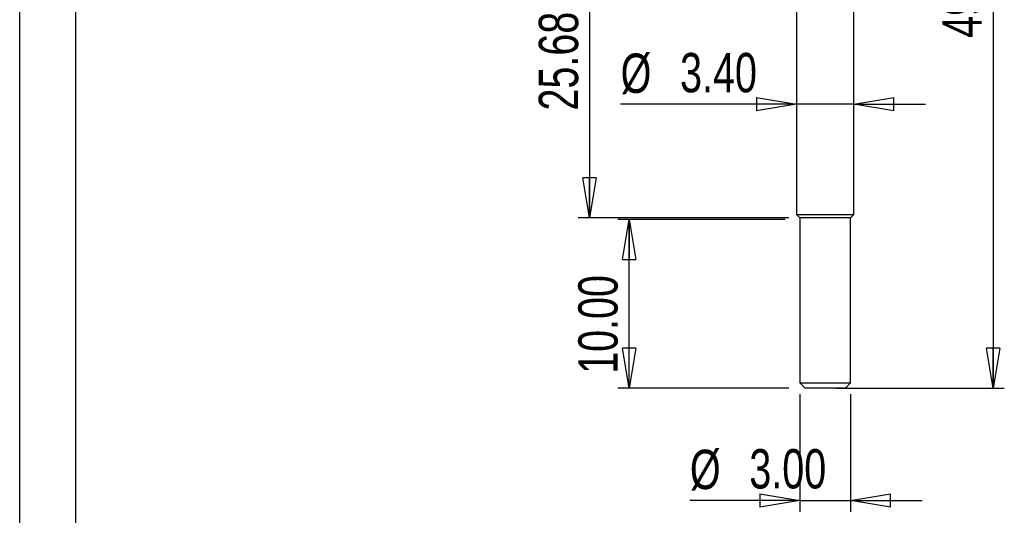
# Model space of a CAD drawing. Header units: millimetres. Extents: x 0 to 297, y 0 to 210.
# Tile 2 of 60: x 0 to 87, y 70 to 114. Entities that reach past the tile are written whole.
import ezdxf

# ---------------------------------------------------------------- set-up
doc = ezdxf.new("R2010")
doc.units = ezdxf.units.MM
doc.layers.add('图层0', color=7, linetype='Continuous', lineweight=25)
doc.styles.add('SLDTEXTSTYLE1', font='TXT', dxfattribs={"width": 0.75})
doc.dimstyles.new('SLDDIMSTYLE0', dxfattribs={"dimtxt": 3.5, "dimasz": 3.556, "dimexe": 0, "dimexo": 0.0625, "dimgap": 0.875, "dimtad": 1, "dimlfac": 0.666667, "dimrnd": 1e-09, "dimzin": 4, "dimdsep": 46, "dimtxsty": 'SLDTEXTSTYLE1', "dimblk1": 'CLOSED', "dimblk2": 'CLOSED', "dimsah": 1, "dimcen": 0.09, "dimadec": 0, "dimazin": 1, "dimtfac": 1, "dimtofl": 0, "dimtmove": 0, "dimatfit": 3, "dimldrblk": 'CLOSED', "dimfxl": 0, "dimfrac": 2, "dimtolj": 1, "dimtzin": 12, "dimarcsym": 0})
doc.dimstyles.new('SLDDIMSTYLE1', dxfattribs={"dimtxt": 3.5, "dimasz": 3.556, "dimexe": 0, "dimexo": 0.0625, "dimgap": 0.875, "dimtad": 1, "dimlfac": 0.666667, "dimrnd": 1e-09, "dimzin": 4, "dimdsep": 46, "dimtxsty": 'SLDTEXTSTYLE1', "dimblk1": 'CLOSED', "dimblk2": 'CLOSED', "dimsah": 1, "dimcen": 0.09, "dimadec": 0, "dimazin": 1, "dimtfac": 1, "dimtmove": 0, "dimatfit": 0, "dimldrblk": 'CLOSED', "dimfxl": 0, "dimfrac": 2, "dimtolj": 1, "dimtzin": 12, "dimarcsym": 0})
doc.dimstyles.new('SLDDIMSTYLE2', dxfattribs={"dimtxt": 3.5, "dimasz": 3.556, "dimexe": 0, "dimexo": 0.0625, "dimgap": 0.875, "dimtad": 1, "dimlfac": 0.666667, "dimrnd": 1e-09, "dimzin": 12, "dimdsep": 46, "dimtxsty": 'SLDTEXTSTYLE1', "dimblk1": 'CLOSED', "dimblk2": 'CLOSED', "dimsah": 1, "dimcen": 0.09, "dimadec": 0, "dimazin": 3, "dimtfac": 1, "dimtofl": 0, "dimtmove": 0, "dimatfit": 3, "dimldrblk": 'CLOSED', "dimfxl": 0, "dimfrac": 2, "dimtolj": 1, "dimtzin": 12, "dimarcsym": 0})

# ---------------------------------------------------------------- blocks, each defined once
blk = doc.blocks.new('_Closed')
at = {"color": 0, "linetype": 'ByBlock', "lineweight": -2}
for p, q in [((-1, 0.166667), (0, 0)), ((-1, 0.166667), (-1, -0.166667)), ((0, 0), (-1, -0.166667)), ((0, 0), (-1, 0))]:
    blk.add_line(p, q, dxfattribs=at)
blk = doc.blocks.new('_D')
at = {"layer": '图层0'}
for p, q in [((68.039, 96.65), (53.151, 96.65)), ((54.151, 81.65), (54.151, 96.65)), ((68.339, 81.65), (53.151, 81.65))]:
    blk.add_line(p, q, dxfattribs=at)
at = {"layer": '图层0', "xscale": 3.556, "yscale": 3.556}
for p, rotation in [((54.151, 96.65, 0.15), 90.0000000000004), ((54.151, 81.65, 0.15), 270.0000000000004)]:
    blk.add_blockref('_Closed', p, dxfattribs=dict(at, rotation=rotation))
at = {"layer": '图层0', "insert": (49.639, 82.914), "char_height": 3.5, "attachment_point": 1, "rotation": 90, "style": 'SLDTEXTSTYLE1'}
blk.add_mtext('10.00', dxfattribs=at)
blk = doc.blocks.new('_D_1')
at = {"layer": '图层0'}
for p, q in [((72.589, 155.6), (87.498, 155.6)), ((86.498, 155.6), (86.498, 81.65)), ((72.589, 81.65), (87.498, 81.65))]:
    blk.add_line(p, q, dxfattribs=at)
at = {"layer": '图层0', "xscale": 3.556, "yscale": 3.556}
for p, rotation in [((86.498, 155.6, 0.15), 90.0000000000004), ((86.498, 81.65, 0.15), 270.0000000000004)]:
    blk.add_blockref('_Closed', p, dxfattribs=dict(at, rotation=rotation))
at = {"layer": '图层0', "insert": (81.987, 112.806), "char_height": 3.5, "attachment_point": 1, "rotation": 90, "style": 'SLDTEXTSTYLE1'}
blk.add_mtext('49.30', dxfattribs=at)
blk = doc.blocks.new('_D_3')
at = {"layer": '图层0'}
for p, q in [((69.339, 81.1), (69.339, 70.65)), ((73.839, 81.1), (73.839, 70.65)), ((69.339, 71.65), (59.56, 71.65)), ((69.339, 71.65), (73.839, 71.65)), ((73.839, 71.65), (80.189, 71.65))]:
    blk.add_line(p, q, dxfattribs=at)
at = {"layer": '图层0', "xscale": 3.556, "yscale": 3.556}
blk.add_blockref('_Closed', (69.339, 71.65), dxfattribs=at)
at = {"layer": '图层0', "xscale": 3.556, "yscale": 3.556, "rotation": 180.0000000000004}
blk.add_blockref('_Closed', (73.839, 71.65), dxfattribs=at)
at = {"layer": '图层0', "char_height": 3.5, "attachment_point": 1, "style": 'SLDTEXTSTYLE1'}
for s, insert in [('%%c', (59.56, 76.161)), ('3.00', (64.839, 76.215))]:
    blk.add_mtext(s, dxfattribs=dict(at, insert=insert))
blk = doc.blocks.new('_D_4')
at = {"layer": '图层0'}
for p, q in [((69.039, 106.894), (53.405, 106.894)), ((74.139, 106.894), (69.039, 106.894)), ((74.139, 106.894), (80.489, 106.894))]:
    blk.add_line(p, q, dxfattribs=at)
at = {"layer": '图层0', "xscale": 3.556, "yscale": 3.556}
blk.add_blockref('_Closed', (69.039, 106.894), dxfattribs=at)
at = {"layer": '图层0', "xscale": 3.556, "yscale": 3.556, "rotation": 180.0000000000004}
blk.add_blockref('_Closed', (74.139, 106.894), dxfattribs=at)
at = {"layer": '图层0', "char_height": 3.5, "attachment_point": 1, "style": 'SLDTEXTSTYLE1'}
for s, insert in [('%%c', (53.405, 111.406)), ('3.40', (58.684, 111.459))]:
    blk.add_mtext(s, dxfattribs=dict(at, insert=insert))
blk = doc.blocks.new('_D_5')
at = {"layer": '图层0'}
for p, q in [((68.039, 135.32), (49.64, 135.32)), ((50.64, 135.32), (50.64, 96.8)), ((68.339, 96.8), (49.64, 96.8))]:
    blk.add_line(p, q, dxfattribs=at)
at = {"layer": '图层0', "xscale": 3.556, "yscale": 3.556}
for p, rotation in [((50.64, 135.32), 90.0000000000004), ((50.64, 96.8), 270.0000000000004)]:
    blk.add_blockref('_Closed', p, dxfattribs=dict(at, rotation=rotation))
at = {"layer": '图层0', "insert": (46.128, 106.34), "char_height": 3.5, "attachment_point": 1, "rotation": 90, "style": 'SLDTEXTSTYLE1'}
blk.add_mtext('25.68', dxfattribs=at)

msp = doc.modelspace()

# ---------------------------------------------------------------- linework, layer by layer
at = {"color": 7, "linetype": 'Continuous', "lineweight": 25}
for p, q in [((69.039, 135.32), (69.039, 97.1)), ((74.139, 97.1), (74.139, 135.32)), ((69.039, 97.1), (69.339, 96.8)), ((69.039, 97.1), (74.139, 97.1)), ((69.339, 96.8), (69.339, 82.1)), ((71.589, 96.8), (69.339, 96.8)), ((73.839, 96.8), (71.589, 96.8)), ((73.839, 96.8), (74.139, 97.1)), ((73.839, 82.1), (73.839, 96.8)), ((69.339, 82.1), (69.789, 81.65)), ((69.339, 82.1), (73.839, 82.1)), ((73.389, 81.65), (69.789, 81.65)), ((73.389, 81.65), (73.839, 82.1))]:
    msp.add_line(p, q, dxfattribs=at)
at = {"layer": '图层0'}
for p, q in [((0, 0), (0, 210)), ((5, 4.983), (5, 204.983))]:
    msp.add_line(p, q, dxfattribs=at)

# ---------------------------------------------------------------- dimensions: what is measured, and where the dimension line sits
for base, p1, p2, dimstyle, picture, middle in [((83.72, 81.65), (71.589, 155.6), (71.589, 81.65), 'SLDDIMSTYLE0', '_D_1', (83.72, 118.625)), ((50.64, 96.8), (69.039, 135.32), (69.339, 96.8), 'SLDDIMSTYLE2', '_D_5', (50.64, 112.159)), ((51.373, 96.65), (69.339, 81.65), (69.039, 96.65), 'SLDDIMSTYLE0', '_D', (51.373, 88.732))]:
    dim = msp.add_linear_dim(base=base, p1=p1, p2=p2, angle=90, dimstyle=dimstyle, dxfattribs=at)
    dim.commit()
    dim.dimension.update_dxf_attribs({"geometry": picture, "text_midpoint": middle, "dimtype": 160})
for base, p1, p2, picture, middle in [((69.039, 106.894), (74.139, 97.1), (69.039, 97.1), '_D_4', (60.57, 106.894)), ((73.839, 71.65), (69.339, 82.1), (73.839, 82.1), '_D_3', (66.725, 71.65))]:
    dim = msp.add_linear_dim(base=base, p1=p1, p2=p2, text='%%c<>', dimstyle='SLDDIMSTYLE1', dxfattribs=at)
    dim.commit()
    dim.dimension.update_dxf_attribs({"geometry": picture, "text_midpoint": middle, "dimtype": 160})

doc.saveas('drawing.dxf')
